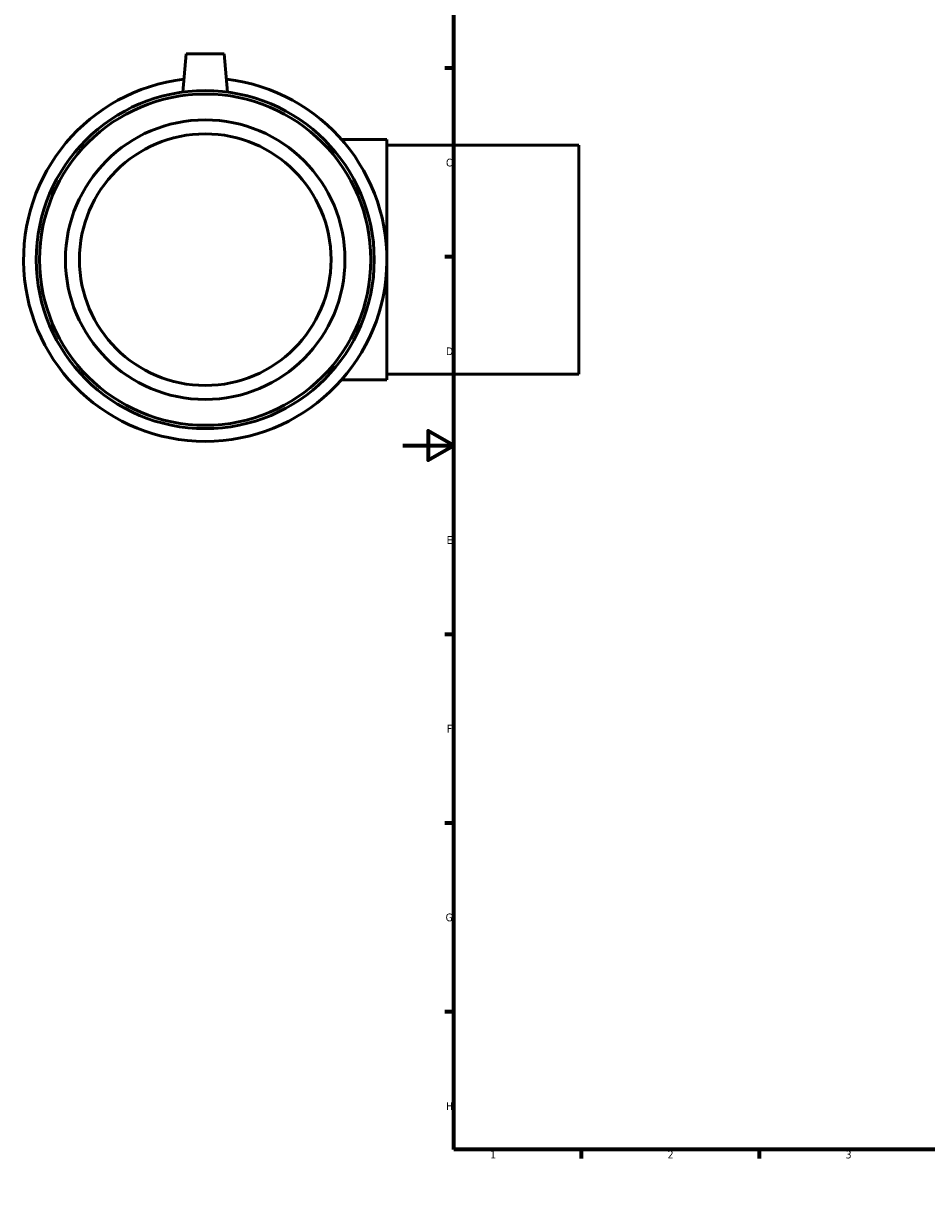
# Model space of a CAD drawing. Header units: millimetres. Extents: x -318 to 1496, y -201 to 1187.
# Tile 1 of 8: x -149 to 206, y 0 to 463. Entities that reach past the tile are written whole.
import ezdxf

# ---------------------------------------------------------------- set-up
doc = ezdxf.new("R2010")
doc.units = ezdxf.units.MM
doc.layers.add('Border (ANSI)', color=7, linetype='Continuous', lineweight=70)
doc.layers.add('Visible (ANSI)', color=7, linetype='Continuous', lineweight=50)
doc.styles.add('Note Text (ANSI)', font='tahoma.ttf')

# ---------------------------------------------------------------- blocks, each defined once
blk = doc.blocks.new('Borders Default Border')
at = {"layer": 'Border (ANSI)'}
for p, q in [((70.08, 574), (70.08, 577.45)), ((140.17, 574), (140.17, 577.45)), ((210.25, 574), (210.25, 577.45)), ((280.33, 574), (280.33, 577.45)), ((350.42, 574), (350.42, 577.45)), ((490.58, 574), (490.58, 577.45)), ((560.67, 574), (560.67, 577.45)), ((630.75, 574), (630.75, 577.45)), ((700.83, 574), (700.83, 577.45)), ((770.92, 574), (770.92, 577.45)), ((20, 519.75), (16.55, 519.75)), ((821, 519.75), (824.45, 519.75)), ((20, 445.5), (16.55, 445.5)), ((821, 445.5), (824.45, 445.5)), ((20, 371.25), (16.55, 371.25)), ((821, 371.25), (824.45, 371.25)), ((20, 222.75), (16.55, 222.75)), ((821, 222.75), (824.45, 222.75)), ((20, 148.5), (16.55, 148.5)), ((821, 148.5), (824.45, 148.5)), ((20, 74.25), (16.55, 74.25)), ((821, 74.25), (824.45, 74.25)), ((70.08, 20), (70.08, 16.55)), ((140.17, 20), (140.17, 16.55)), ((210.25, 20), (210.25, 16.55)), ((280.33, 20), (280.33, 16.55)), ((350.42, 20), (350.42, 16.55)), ((490.58, 20), (490.58, 16.55)), ((560.67, 20), (560.67, 16.55)), ((630.75, 20), (630.75, 16.55)), ((700.83, 20), (700.83, 16.55)), ((770.92, 20), (770.92, 16.55))]:
    blk.add_line(p, q, dxfattribs=at)
at = {"layer": 'Border (ANSI)', "flags": 128}
for points in [[(420.5, 594), (420.5, 574), (414.73, 584), (426.27, 584), (420.5, 574)], [(20, 20), (20, 574), (821, 574), (821, 20), (20, 20)], [(0, 297), (20, 297), (10, 302.77), (10, 291.23), (20, 297)], [(841, 297), (821, 297), (831, 302.77), (831, 291.23), (821, 297)], [(420.5, 0), (420.5, 20), (414.73, 10), (426.27, 10), (420.5, 20)]]:
    blk.add_lwpolyline(points, dxfattribs=at)
at = {"layer": 'Border (ANSI)', "color": 230, "true_color": 0xff0080, "attachment_point": 7, "style": 'Note Text (ANSI)'}
for s, insert, char_height in [('1', (34.35, 574.4), 3.05), ('2', (104.2, 574.4), 3.05), ('3', (174.26, 574.34), 3.05), ('4', (244.23, 574.4), 3.05), ('5', (314.48, 574.34), 3.05), ('6', (384.49, 574.34), 3.05), ('7', (454.6, 574.4), 3.05), ('8', (524.63, 574.33), 3.05), ('9', (594.7, 574.34), 3.05), ('10', (663.96, 574.34), 3.048), ('11', (734.04, 574.4), 3.048), ('12', (804.13, 574.4), 3.048), ('A', (16.78, 555.35), 3.05), ('A', (821.63, 555.35), 3.05), ('B', (17.15, 481.1), 3.05), ('B', (821.99, 481.1), 3.05), ('C', (16.95, 406.8), 3.05), ('C', (821.8, 406.8), 3.05), ('D', (16.96, 332.6), 3.05), ('D', (821.81, 332.6), 3.05), ('E', (17.21, 258.35), 3.05), ('E', (822.05, 258.35), 3.05), ('F', (17.29, 184.1), 3.05), ('F', (822.14, 184.1), 3.05), ('G', (16.81, 109.79), 3.05), ('G', (821.66, 109.79), 3.05), ('H', (16.97, 35.6), 3.05), ('H', (821.81, 35.6), 3.05), ('1', (34.35, 16.55), 3.05), ('2', (104.2, 16.55), 3.05), ('3', (174.26, 16.49), 3.05), ('4', (244.23, 16.55), 3.05), ('5', (314.48, 16.49), 3.05), ('6', (384.49, 16.49), 3.05), ('7', (454.6, 16.55), 3.05), ('8', (524.63, 16.48), 3.05), ('9', (594.7, 16.49), 3.05), ('10', (663.96, 16.49), 3.048), ('11', (734.04, 16.55), 3.048), ('12', (804.13, 16.55), 3.048)]:
    blk.add_mtext(s, dxfattribs=dict(at, insert=insert, char_height=char_height))

msp = doc.modelspace()

# ---------------------------------------------------------------- linework, layer by layer
at = {"layer": 'Visible (ANSI)'}
for p, q in [((-85.291, 451.177), (-86.612, 436.085)), ((-70.291, 451.177), (-85.291, 451.177)), ((-70.291, 451.177), (-68.971, 436.085)), ((-6.291, 417.427), (-24.129, 417.427)), ((-6.291, 417.427), (-6.291, 322.927)), ((69.209, 415.177), (-6.291, 415.177)), ((69.209, 325.177), (69.209, 415.177)), ((69.209, 325.177), (-6.291, 325.177)), ((-6.291, 322.927), (-24.129, 322.927))]:
    msp.add_line(p, q, dxfattribs=at)
for radius in [66.495, 65.165, 55, 49.5]:
    msp.add_circle((-77.791, 370.177), radius, dxfattribs=at)
msp.add_arc((-77.791, 370.177), 71.5, 96.72601, 83.27399, dxfattribs=at)

# ---------------------------------------------------------------- block references
msp.add_blockref('Borders Default Border', (0, 0))

doc.saveas('drawing.dxf')
